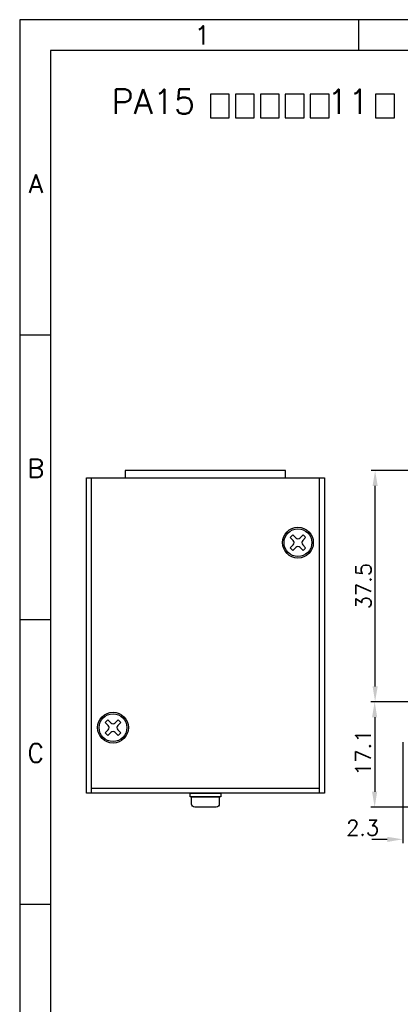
# Model space of a CAD drawing. Extents: x -129 to 281, y -129 to 158.
# Tile 2 of 7: x -129 to -67, y -2 to 158. Entities that reach past the tile are written whole.
import ezdxf
from ezdxf.enums import TextEntityAlignment as Align

# ---------------------------------------------------------------- set-up
doc = ezdxf.new("R2010")
doc.units = 0
doc.header["$MEASUREMENT"] = 0
doc.layers.add('DIMS', color=6, linetype='Continuous')
doc.layers.add('OBJECT', color=7, linetype='Continuous')
doc.styles.get("Standard").update_dxf_attribs({"font": 'simplex.shx', "bigfont": 'bigfont.shx'})
doc.dimstyles.get("Standard").update_dxf_attribs({"dimtxt": 2.5, "dimasz": 2.5, "dimexe": 0.625, "dimexo": 0.625, "dimtad": 1, "dimdec": 3, "dimdsep": 46, "dimtxsty": 'Standard', "dimcen": 2.5, "dimadec": 0, "dimazin": 0, "dimtfac": 1, "dimtdec": 3, "dimtofl": 0, "dimtmove": 0, "dimatfit": 3, "dimfxl": 1, "dimtolj": 1, "dimtzin": 0, "dimarcsym": 0})

# ---------------------------------------------------------------- blocks, each defined once
blk = doc.blocks.new('*D16')
at = {"layer": 'DEFPOINTS', "color": 0}
for p in [(-66.57, 41.06), (-64.27, 33.97), (-66.57, 24.66)]:
    blk.add_point(p, dxfattribs=at)
at = {"layer": 'DIMS', "color": 0}
for p, q in [((-66.57, 40.43), (-66.57, 24.03)), ((-64.27, 33.35), (-64.27, 24.03)), ((-69.07, 24.66), (-71.57, 24.66)), ((-61.77, 24.66), (-59.27, 24.66))]:
    blk.add_line(p, q, dxfattribs=at)
for points in [[(-69.07, 25.07), (-69.07, 24.24), (-66.57, 24.66)], [(-61.77, 25.07), (-61.77, 24.24), (-64.27, 24.66)]]:
    blk.add_solid(points, dxfattribs=at)
at = {"layer": 'DIMS', "color": 0, "insert": (-73.07, 26.53), "char_height": 2.5, "attachment_point": 5}
blk.add_mtext('\\A1;2.3', dxfattribs=at)
blk = doc.blocks.new('*D15')
at = {"layer": 'DEFPOINTS', "color": 0}
for p in [(-64.27, 46.97), (-71.12, 29.87), (-61.22, 29.87)]:
    blk.add_point(p, dxfattribs=at)
at = {"layer": 'DIMS', "color": 0}
for p, q in [((-64.9, 46.97), (-71.75, 46.97)), ((-71.12, 44.47), (-71.12, 32.37)), ((-61.85, 29.87), (-71.75, 29.87))]:
    blk.add_line(p, q, dxfattribs=at)
for points in [[(-71.54, 44.47), (-70.71, 44.47), (-71.12, 46.97)], [(-71.54, 32.37), (-70.71, 32.37), (-71.12, 29.87)]]:
    blk.add_solid(points, dxfattribs=at)
at = {"layer": 'DIMS', "color": 0, "insert": (-73, 38.7), "char_height": 2.5, "attachment_point": 5, "rotation": 90}
blk.add_mtext('\\A1;17.1', dxfattribs=at)
blk = doc.blocks.new('*D14')
at = {"layer": 'DEFPOINTS', "color": 0}
for p in [(-71.05, 84.47), (-59.65, 84.47), (-64.27, 46.97)]:
    blk.add_point(p, dxfattribs=at)
at = {"layer": 'DIMS', "color": 0}
for p, q in [((-60.28, 84.47), (-71.67, 84.47)), ((-71.05, 49.47), (-71.05, 81.97)), ((-64.9, 46.97), (-71.67, 46.97))]:
    blk.add_line(p, q, dxfattribs=at)
for points in [[(-71.46, 81.97), (-70.63, 81.97), (-71.05, 84.47)], [(-71.46, 49.47), (-70.63, 49.47), (-71.05, 46.97)]]:
    blk.add_solid(points, dxfattribs=at)
at = {"layer": 'DIMS', "color": 0, "insert": (-72.92, 65.72), "char_height": 2.5, "attachment_point": 5, "rotation": 90}
blk.add_mtext('\\A1;37.5', dxfattribs=at)

msp = doc.modelspace()

# ---------------------------------------------------------------- linework, layer by layer
at = {"layer": 'DIMS'}
msp.add_lwpolyline([(-128.7157, -129.4208), (281.2843, -129.4208), (281.2843, 157.5792), (-128.7157, 157.5792)], close=True, dxfattribs=at)
msp.add_lwpolyline([(-85.5746, 83.273), (-85.5746, 84.473), (-111.5746, 84.473), (-111.5746, 83.273)], dxfattribs=at)
at = {"layer": 'OBJECT'}
for p, q in [((-73.7157, 152.5792), (-73.7157, 157.5792)), ((-123.7157, 106.4125), (-128.7157, 106.4125)), ((-117.0746, 32.173), (-117.0746, 83.273)), ((-80.0746, 32.173), (-80.0746, 83.273)), ((-84.3524, 73.1266), (-84.8259, 73.6001)), ((-83.9281, 73.5508), (-84.4017, 74.0244)), ((-83.221, 73.5508), (-82.7475, 74.0244)), ((-82.7968, 73.1266), (-82.3232, 73.6001)), ((-84.8259, 71.9459), (-84.3524, 72.4195)), ((-84.4017, 71.5216), (-83.9281, 71.9952)), ((-82.7475, 71.5216), (-83.221, 71.9952)), ((-82.3232, 71.9459), (-82.7968, 72.4195)), ((-123.7157, 60.2459), (-128.7157, 60.2459)), ((-114.3524, 43.1266), (-114.8259, 43.6001)), ((-113.9281, 43.5508), (-114.4017, 44.0244)), ((-113.221, 43.5508), (-112.7475, 44.0244)), ((-112.7968, 43.1266), (-112.3232, 43.6001)), ((-114.8259, 41.9459), (-114.3524, 42.4195)), ((-114.4017, 41.5216), (-113.9281, 41.9952)), ((-112.7475, 41.5216), (-113.221, 41.9952)), ((-112.3232, 41.9459), (-112.7968, 42.4195)), ((-117.0746, 32.973), (-80.0746, 32.973)), ((-123.7157, 14.0792), (-128.7157, 14.0792))]:
    msp.add_line(p, q, dxfattribs=at)
for points in [[(-123.7157, -124.4208), (276.2843, -124.4208), (276.2843, 152.5792), (-123.7157, 152.5792)], [(-97.7536, 141.6594), (-94.7078, 141.6594), (-94.7078, 145.513), (-97.7536, 145.513)], [(-93.7078, 141.6594), (-90.6621, 141.6594), (-90.6621, 145.513), (-93.7078, 145.513)], [(-89.6621, 141.6594), (-86.6163, 141.6594), (-86.6163, 145.513), (-89.6621, 145.513)], [(-85.6163, 141.6594), (-82.5705, 141.6594), (-82.5705, 145.513), (-85.6163, 145.513)], [(-81.5705, 141.6594), (-78.5247, 141.6594), (-78.5247, 145.513), (-81.5705, 145.513)], [(-70.9643, 141.6594), (-67.9185, 141.6594), (-67.9185, 145.513), (-70.9643, 145.513)], [(-79.2746, 32.173), (-117.8746, 32.173), (-117.8746, 83.273), (-79.2746, 83.273)], [(-101.0746, 32.173), (-96.0746, 32.173), (-96.0746, 31.573), (-101.0746, 31.573)]]:
    msp.add_lwpolyline(points, close=True, dxfattribs=at)
msp.add_lwpolyline([(-100.8246, 31.573), (-96.3246, 31.573), (-96.3246, 30.373, -0.41421356), (-96.8246, 29.873), (-100.3246, 29.873, -0.41421356), (-100.8246, 30.373)], format="xyb", close=True, dxfattribs=at)
for centre, radius in [((-83.5746, 72.773), 2.5), ((-83.5746, 72.773), 2.25), ((-113.5746, 42.773), 2.5), ((-113.5746, 42.773), 2.25)]:
    msp.add_circle(centre, radius, dxfattribs=at)
for centre, radius, start, end in [((-83.5746, 72.773), 1.5, 123.463041, 146.536959), ((-83.5746, 73.9044), 0.5, 225, 315), ((-83.5746, 72.773), 1.5, 33.463041, 56.536959), ((-83.5746, 72.773), 1.5, 213.463041, 236.536959), ((-84.7059, 72.773), 0.5, 315, 45), ((-83.5746, 71.6416), 0.5, 45, 135), ((-82.4432, 72.773), 0.5, 135, 225), ((-83.5746, 72.773), 1.5, 303.463041, 326.536959), ((-113.5746, 42.773), 1.5, 123.463041, 146.536959), ((-114.7059, 42.773), 0.5, 315, 45), ((-113.5746, 43.9044), 0.5, 225, 315), ((-112.4432, 42.773), 0.5, 135, 225), ((-113.5746, 42.773), 1.5, 33.463041, 56.536959), ((-113.5746, 42.773), 1.5, 213.463041, 236.536959), ((-113.5746, 41.6416), 0.5, 45, 135), ((-113.5746, 42.773), 1.5, 303.463041, 326.536959)]:
    msp.add_arc(centre, radius, start, end, dxfattribs=at)

# ---------------------------------------------------------------- texts
for s, p in [('1', (-99.0556, 153.5792)), ('A', (-126.1086, 129.4959)), ('B', (-126.1086, 83.3292)), ('C', (-126.1086, 37.1625))]:
    msp.add_text(s, height=3, dxfattribs=at).set_placement(p, align=Align.CENTER)
msp.add_text('PA15\u3000  \u3000\u3000 11\u3000 ', height=4, dxfattribs=at).set_placement((-113.805, 141.1105), align=Align.BOTTOM_LEFT)

# ---------------------------------------------------------------- dimensions: what is measured, and where the dimension line sits
at = {"layer": 'DIMS'}
for base, p2, picture, middle in [((-71.0469, 84.473), (-59.6532, 84.473), '*D14', (-72.9219, 65.723)), ((-71.1231, 29.873), (-61.2235, 29.873), '*D15', (-71.1231, 38.7031))]:
    dim = msp.add_linear_dim(base=base, p1=(-64.2735, 46.973), p2=p2, angle=90, dimstyle='Standard', dxfattribs=at)
    dim.commit()
    dim.dimension.update_dxf_attribs({"geometry": picture, "text_midpoint": middle})
dim = msp.add_linear_dim(base=(-66.5735, 24.6569), p1=(-64.2735, 33.973), p2=(-66.5735, 41.0591), dimstyle='Standard', override={"dimtmove": 1}, dxfattribs=at)
dim.commit()
dim.dimension.update_dxf_attribs({"geometry": '*D16', "text_midpoint": (-73.0682, 24.6569)})

doc.saveas('drawing.dxf')
